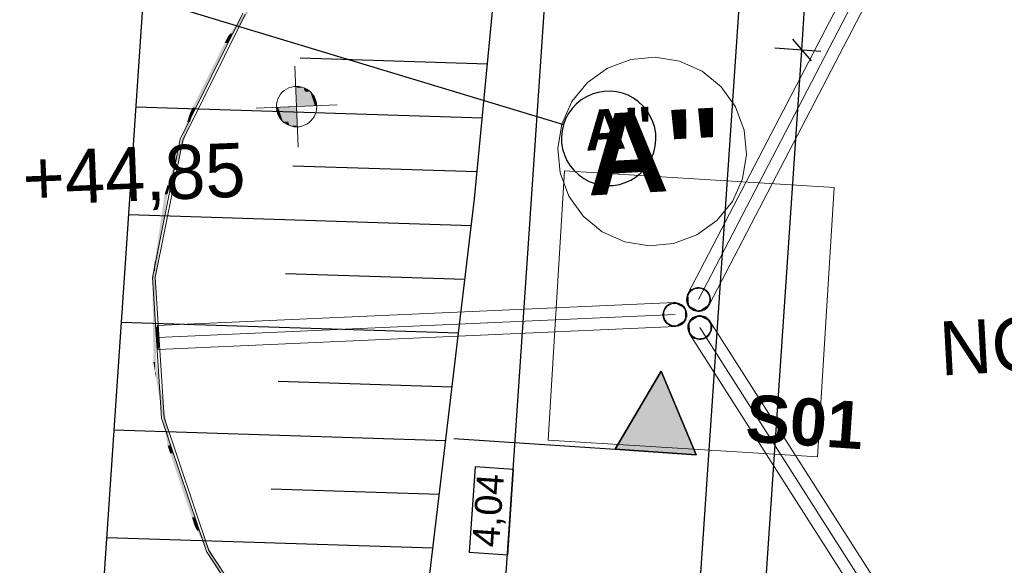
# Model space of a CAD drawing. Extents: x -779 to 790, y -208 to 633.
# Tile 217 of 232: x 480 to 553, y 224 to 264. Entities that reach past the tile are written whole.
import ezdxf
from ezdxf.lldxf.tags import DXFTag

# ---------------------------------------------------------------- set-up
doc = ezdxf.new("R2010")
doc.units = 0
doc.layers.get('0').update_dxf_attribs({"lineweight": 25})
for name, color, linetype, lineweight, true_color in [('01 Schnitt Marker Gebäude', 7, 'Continuous', 25, 0x848484), ('01 Schnitt Marker Gebäude-gefuellt', 7, 'Continuous', 35, 0xfefefe), ('01AFU Allgemein Bemaßung-A07F5V4RWF', 7, 'Continuous', 25, 0x848484), ('02 Raster Bemaßung', 7, 'Continuous', 25, 0x848484), ('02 Raster Gebäude-A07F5V4QWF', 7, 'Continuous', 25, 0x848484), ('30 Baugrubenplanung', 7, 'Continuous', 25, 0x848484), ('60 Baumstützen - Fundamente', 9, 'Continuous', 18, 0x808080), ('60 Baumstützen - Ringe neu', 9, 'Continuous', 18, 0x808080), ('60 Baumstützen - Stahlstützen', 9, 'Continuous', 18, 0x808080), ('60 Höhen Außen (Bestand - bleibt)', 9, 'Continuous', 18, 0x808080), ('60 Räume Außen', 9, 'Continuous', 18, 0x808080)]:
    doc.layers.add(name, color=color, linetype=linetype, lineweight=lineweight, true_color=true_color)
doc.layers.add('02 Raster Gebäude-A07F5V53WF', color=7, linetype='Continuous', lineweight=13)
doc.styles.get("Standard").update_dxf_attribs({"font": 'arial.ttf'})
tags = doc.linetypes.add('Raster-A07F5V4TWF', pattern=[0.2, 0.1, -0.05, 0, -0.05]).pattern_tags.tags
tags[10:11] = [DXFTag(74, 4), DXFTag(75, 0), DXFTag(340, '0'), DXFTag(46, 1.0), DXFTag(50, 0.0), DXFTag(44, 0.0), DXFTag(45, 0.0)]
tags[8:9] = [DXFTag(74, 4), DXFTag(75, 0), DXFTag(340, '0'), DXFTag(46, 1.0), DXFTag(50, 0.0), DXFTag(44, 0.0), DXFTag(45, 0.0)]
tags[6:7] = [DXFTag(74, 4), DXFTag(75, 0), DXFTag(340, '0'), DXFTag(46, 1.0), DXFTag(50, 0.0), DXFTag(44, 0.0), DXFTag(45, 0.0)]
tags[4:5] = [DXFTag(74, 4), DXFTag(75, 0), DXFTag(340, '0'), DXFTag(46, 1.0), DXFTag(50, 0.0), DXFTag(44, 0.0), DXFTag(45, 0.0)]
tags = doc.linetypes.add('Raster-A07F5V57WF', pattern=[0.2, 0.1, -0.05, 0, -0.05]).pattern_tags.tags
tags[10:11] = [DXFTag(74, 4), DXFTag(75, 0), DXFTag(340, '0'), DXFTag(46, 1.0), DXFTag(50, 0.0), DXFTag(44, 0.0), DXFTag(45, 0.0)]
tags[8:9] = [DXFTag(74, 4), DXFTag(75, 0), DXFTag(340, '0'), DXFTag(46, 1.0), DXFTag(50, 0.0), DXFTag(44, 0.0), DXFTag(45, 0.0)]
tags[6:7] = [DXFTag(74, 4), DXFTag(75, 0), DXFTag(340, '0'), DXFTag(46, 1.0), DXFTag(50, 0.0), DXFTag(44, 0.0), DXFTag(45, 0.0)]
tags[4:5] = [DXFTag(74, 4), DXFTag(75, 0), DXFTag(340, '0'), DXFTag(46, 1.0), DXFTag(50, 0.0), DXFTag(44, 0.0), DXFTag(45, 0.0)]
tags = doc.linetypes.add('Schnittlinie', pattern=[0.3, 0.15, -0.075, 0, -0.075]).pattern_tags.tags
tags[10:11] = [DXFTag(74, 4), DXFTag(75, 0), DXFTag(340, '0'), DXFTag(46, 1.0), DXFTag(50, 0.0), DXFTag(44, 0.0), DXFTag(45, 0.0)]
tags[8:9] = [DXFTag(74, 4), DXFTag(75, 0), DXFTag(340, '0'), DXFTag(46, 1.0), DXFTag(50, 0.0), DXFTag(44, 0.0), DXFTag(45, 0.0)]
tags[6:7] = [DXFTag(74, 4), DXFTag(75, 0), DXFTag(340, '0'), DXFTag(46, 1.0), DXFTag(50, 0.0), DXFTag(44, 0.0), DXFTag(45, 0.0)]
tags[4:5] = [DXFTag(74, 4), DXFTag(75, 0), DXFTag(340, '0'), DXFTag(46, 1.0), DXFTag(50, 0.0), DXFTag(44, 0.0), DXFTag(45, 0.0)]
tags = doc.linetypes.add('Wipeout_Contour-A07F5V4SWF', pattern=[1, 0, -1]).pattern_tags.tags
tags[6:7] = [DXFTag(74, 4), DXFTag(75, 0), DXFTag(340, '0'), DXFTag(46, 1.0), DXFTag(50, 0.0), DXFTag(44, 0.0), DXFTag(45, 0.0)]
tags[4:5] = [DXFTag(74, 4), DXFTag(75, 0), DXFTag(340, '0'), DXFTag(46, 1.0), DXFTag(50, 0.0), DXFTag(44, 0.0), DXFTag(45, 0.0)]

# ---------------------------------------------------------------- blocks, each defined once
blk = doc.blocks.new('Referenz-A07F5V4VWF', base_point=(-401.415, -176.34))
at = {"color": 0, "linetype": 'ByBlock', "lineweight": -2, "ltscale": 12.5}
for p, q in [((513.265, 250.746), (516.147, 280.885)), ((506.406, 193.491), (513.265, 250.746)), ((527.083, 237.97), (523.684, 232.185)), ((529.671, 231.78), (527.083, 237.97)), ((523.684, 232.185), (529.671, 231.78))]:
    blk.add_line(p, q, dxfattribs=at)
at = {"layer": '01 Schnitt Marker Gebäude', "color": 0, "lineweight": -2}
for p, q in [((523.684, 232.185), (527.083, 237.97)), ((527.083, 237.97), (529.671, 231.78)), ((529.671, 231.78), (523.684, 232.185))]:
    blk.add_line(p, q, dxfattribs=at)
at = {"layer": '01 Schnitt Marker Gebäude', "color": 0, "linetype": 'Schnittlinie', "lineweight": -2, "ltscale": 3.125}
blk.add_line((511.71, 232.994), (523.684, 232.185), dxfattribs=at)
at = {"layer": '01 Schnitt Marker Gebäude-gefuellt', "color": 0}
for points in [[(527.317, 232.185), (523.684, 232.185), (527.083, 237.97)], [(529.605, 231.939), (527.327, 231.939), (527.083, 237.97)], [(527.327, 231.939), (527.317, 232.185), (523.684, 232.185)], [(529.671, 231.78), (529.605, 231.939), (527.327, 231.939)]]:
    blk.add_solid(points, dxfattribs=at)
at = {"layer": '01AFU Allgemein Bemaßung-A07F5V4RWF', "color": 0, "lineweight": -2}
for p, q in [((533.279, 271.621), (514.006, -13.51)), ((537.501, 261.767), (538.145, 271.292)), ((536.804, 262.566), (538.199, 260.968)), ((530.688, 160.96), (537.501, 261.767)), ((538.905, 261.672), (535.506, 261.902))]:
    blk.add_line(p, q, dxfattribs=at)
at = {"layer": '02 Raster Bemaßung', "color": 0, "lineweight": -2}
blk.add_line((513.18, 187.249), (518.627, 267.827), dxfattribs=at)
at = {"layer": '02 Raster Bemaßung', "color": 0, "linetype": 'Wipeout_Contour-A07F5V4SWF', "lineweight": -2, "ltscale": 1.625}
for p, q in [((513.295, 230.889), (512.867, 224.569)), ((516.146, 230.696), (513.295, 230.889)), ((515.718, 224.376), (516.146, 230.696)), ((512.867, 224.569), (515.718, 224.376))]:
    blk.add_line(p, q, dxfattribs=at)
at = {"layer": '02 Raster Gebäude-A07F5V4QWF', "color": 0, "linetype": 'Raster-A07F5V4TWF', "lineweight": -2, "ltscale": 187.5}
blk.add_line((458.124, 274.957), (519.844, 256.243), dxfattribs=at)
at = {"layer": '02 Raster Gebäude-A07F5V4QWF', "color": 0, "lineweight": -2}
for p, q in [((521.543, 258.314), (521.155, 258.073)), ((521.96, 258.503), (521.543, 258.314)), ((522.399, 258.636), (521.96, 258.503)), ((522.85, 258.711), (522.399, 258.636)), ((523.308, 258.726), (522.85, 258.711)), ((523.764, 258.681), (523.308, 258.726)), ((524.21, 258.577), (523.764, 258.681)), ((524.638, 258.416), (524.21, 258.577)), ((525.042, 258.2), (524.638, 258.416)), ((520.801, 257.782), (520.488, 257.448)), ((521.155, 258.073), (520.801, 257.782)), ((525.414, 257.934), (525.042, 258.2)), ((525.748, 257.621), (525.414, 257.934)), ((526.039, 257.267), (525.748, 257.621)), ((520.221, 257.076), (520.005, 256.672)), ((520.488, 257.448), (520.221, 257.076)), ((526.281, 256.878), (526.039, 257.267)), ((526.47, 256.461), (526.281, 256.878)), ((519.844, 256.243), (519.74, 255.797)), ((520.005, 256.672), (519.844, 256.243)), ((526.603, 256.023), (526.47, 256.461)), ((519.74, 255.797), (519.695, 255.342)), ((519.695, 255.342), (519.71, 254.884)), ((526.677, 255.571), (526.603, 256.023)), ((526.692, 255.114), (526.677, 255.571)), ((519.71, 254.884), (519.785, 254.432)), ((526.544, 254.212), (526.648, 254.658)), ((526.648, 254.658), (526.692, 255.114)), ((519.785, 254.432), (519.918, 253.994)), ((519.918, 253.994), (520.107, 253.577)), ((526.382, 253.783), (526.544, 254.212)), ((520.107, 253.577), (520.349, 253.188)), ((520.349, 253.188), (520.639, 252.834)), ((525.9, 253.007), (526.167, 253.379)), ((526.167, 253.379), (526.382, 253.783)), ((520.639, 252.834), (520.974, 252.521)), ((520.974, 252.521), (521.346, 252.255)), ((525.233, 252.383), (525.587, 252.673)), ((525.587, 252.673), (525.9, 253.007)), ((521.346, 252.255), (521.75, 252.039)), ((521.75, 252.039), (522.178, 251.878)), ((522.178, 251.878), (522.624, 251.774)), ((522.624, 251.774), (523.08, 251.729)), ((523.08, 251.729), (523.537, 251.744)), ((523.537, 251.744), (523.989, 251.819)), ((523.989, 251.819), (524.427, 251.952)), ((524.427, 251.952), (524.844, 252.141)), ((524.844, 252.141), (525.233, 252.383))]:
    blk.add_line(p, q, dxfattribs=at)
at = {"layer": '30 Baugrubenplanung', "color": 0, "lineweight": -2}
for p, q in [((489.954, 284.117), (469.416, -19.726)), ((489.954, 284.117), (475.309, 67.451)), ((513.265, 250.746), (516.147, 280.885)), ((513.265, 250.746), (516.147, 280.885)), ((514.218, 260.716), (500.337, 261.161)), ((513.837, 256.728), (488.158, 257.551)), ((513.456, 252.741), (499.797, 253.178)), ((506.406, 193.491), (513.265, 250.746)), ((506.406, 193.491), (513.265, 250.746)), ((513.026, 248.754), (487.618, 249.568)), ((512.549, 244.769), (499.258, 245.195)), ((512.072, 240.785), (487.079, 241.585)), ((511.594, 236.8), (498.718, 237.212)), ((511.117, 232.815), (486.539, 233.602)), ((510.639, 228.83), (498.178, 229.229)), ((510.162, 224.846), (486, 225.619))]:
    blk.add_line(p, q, dxfattribs=at)
at = {"layer": '01 Schnitt Marker Gebäude', "color": 0, "linetype": 'ByBlock', "lineweight": -2, "ltscale": 0.21125, "insert": (533.506, 236.266), "char_height": 3.50045, "attachment_point": 1, "rotation": 356.13311}
blk.add_mtext('{\\fArial|b1|i0;S01}', dxfattribs=at)
at = {"layer": '02 Raster Bemaßung', "color": 0, "linetype": 'ByBlock', "lineweight": -2, "ltscale": 2.25, "insert": (513.075, 225.017), "char_height": 2.00026, "attachment_point": 1, "rotation": 86.13311}
blk.add_mtext('{\\fArial;4,04}', dxfattribs=at)
at = {"layer": '02 Raster Gebäude-A07F5V4QWF', "color": 0, "linetype": 'ByBlock', "lineweight": -2, "ltscale": 3.125, "insert": (521.334, 257.305), "char_height": 3.00039, "attachment_point": 1, "rotation": 3.13197}
blk.add_mtext("{\\fArial|b1|i0;A''}", dxfattribs=at)
blk = doc.blocks.new('Referenz-A07F5V59WF', base_point=(-759.499, -206.186))
at = {"layer": '02 Raster Gebäude-A07F5V53WF', "color": 0, "linetype": 'Raster-A07F5V57WF', "ltscale": 117.000008}
blk.add_line((458.011, 274.994), (519.72, 256.285), dxfattribs=at)
at = {"layer": '02 Raster Gebäude-A07F5V53WF', "color": 0, "linetype": 'Continuous', "ltscale": 117.000008}
for p, q in [((526.646, 261.25), (524.828, 261.071)), ((528.449, 260.953), (526.646, 261.25)), ((524.828, 261.071), (523.118, 260.427)), ((530.114, 260.199), (528.449, 260.953)), ((523.118, 260.427), (521.633, 259.362)), ((531.526, 259.04), (530.114, 260.199)), ((521.633, 259.362), (520.474, 257.949)), ((532.591, 257.555), (531.526, 259.04)), ((520.474, 257.949), (519.72, 256.285)), ((533.235, 255.845), (532.591, 257.555)), ((519.72, 256.285), (519.422, 254.482)), ((533.414, 254.026), (533.235, 255.845)), ((519.422, 254.482), (519.602, 252.664)), ((533.117, 252.223), (533.414, 254.026)), ((519.602, 252.664), (520.246, 250.954)), ((532.363, 250.559), (533.117, 252.223)), ((520.246, 250.954), (521.31, 249.468)), ((531.204, 249.146), (532.363, 250.559)), ((521.31, 249.468), (522.723, 248.309)), ((529.719, 248.081), (531.204, 249.146)), ((522.723, 248.309), (524.387, 247.556)), ((528.009, 247.438), (529.719, 248.081)), ((524.387, 247.556), (526.19, 247.258)), ((526.19, 247.258), (528.009, 247.438))]:
    blk.add_line(p, q, dxfattribs=at)
at = {"layer": '60 Baumstützen - Fundamente', "color": 0, "linetype": 'Continuous', "ltscale": 162.000017}
for p, q in [((519.934, 252.819), (518.702, 232.856)), ((539.894, 251.587), (519.934, 252.819)), ((538.663, 231.625), (539.894, 251.587)), ((518.702, 232.856), (538.663, 231.625))]:
    blk.add_line(p, q, dxfattribs=at)
at = {"layer": '60 Baumstützen - Ringe neu', "color": 0, "linetype": 'Continuous', "ltscale": 162.000017}
for p, q in [((496.087, 264.511), (491.449, 255.155)), ((496.253, 264.399), (491.639, 255.091)), ((491.449, 255.155), (489.392, 244.919)), ((491.639, 255.091), (489.591, 244.905)), ((489.392, 244.919), (490.053, 234.498)), ((489.591, 244.905), (490.25, 234.537)), ((490.053, 234.498), (493.39, 224.604)), ((490.25, 234.537), (493.569, 224.692)), ((493.39, 224.604), (499.173, 215.91)), ((493.569, 224.692), (499.324, 216.042))]:
    blk.add_line(p, q, dxfattribs=at)
for points in [[(495.382, 262.984), (495.137, 262.984), (498.598, 267.516)], [(495.137, 262.984), (498.598, 267.516), (498.354, 267.516)], [(494.966, 262.293), (494.743, 262.293), (494.966, 262.742)], [(495.137, 262.742), (494.966, 262.742), (495.137, 262.984)], [(495.137, 262.639), (494.966, 262.639), (494.966, 262.742)], [(495.137, 262.639), (495.137, 262.742), (494.966, 262.742)], [(494.966, 262.293), (495.137, 262.639), (494.966, 262.639)], [(495.137, 262.639), (495.382, 262.984), (495.137, 262.984)], [(492.586, 257.493), (492.364, 257.493), (494.966, 262.293)], [(492.364, 257.493), (494.966, 262.293), (494.743, 262.293)], [(492.178, 256.45), (491.969, 256.45), (492.178, 257.118)], [(492.364, 257.118), (492.178, 257.118), (492.364, 257.493)], [(492.364, 257.044), (492.178, 257.044), (492.178, 257.118)], [(492.364, 257.044), (492.364, 257.118), (492.178, 257.118)], [(492.178, 256.45), (492.364, 257.044), (492.178, 257.044)], [(492.364, 257.044), (492.586, 257.493), (492.364, 257.493)], [(490.709, 251.752), (490.5, 251.752), (492.178, 256.45)], [(490.5, 251.752), (492.178, 256.45), (491.969, 256.45)], [(490.5, 251.128), (490.305, 251.128), (490.5, 251.752)], [(490.5, 251.084), (490.709, 251.752), (490.5, 251.752)], [(490.305, 249.758), (490.103, 249.758), (490.305, 251.128)], [(490.5, 251.084), (490.305, 251.084), (490.305, 251.128)], [(490.5, 251.084), (490.5, 251.128), (490.305, 251.128)], [(490.305, 249.758), (490.5, 251.084), (490.305, 251.084)], [(489.793, 246.275), (489.591, 246.275), (490.305, 249.758)], [(489.591, 246.275), (490.305, 249.758), (490.103, 249.758)], [(489.591, 245.391), (489.461, 245.391), (489.591, 246.275)], [(489.591, 244.905), (489.793, 246.275), (489.591, 246.275)], [(489.461, 244.919), (489.392, 244.919), (489.461, 245.391)], [(489.578, 238.643), (489.461, 238.643), (489.461, 245.391)], [(489.591, 237.876), (489.591, 245.391), (489.461, 245.391)], [(489.461, 238.643), (489.461, 244.919), (489.392, 244.919)], [(489.656, 237.876), (489.591, 237.876), (489.591, 244.905)], [(489.66, 238.66), (489.649, 238.66), (489.591, 244.905)], [(489.591, 237.876), (489.578, 238.643), (489.461, 238.643)], [(489.66, 237.469), (489.66, 238.66), (489.649, 238.66)], [(489.824, 237.469), (489.66, 237.469), (489.66, 238.66)], [(490.511, 233.646), (490.348, 233.646), (489.66, 238.66)], [(489.66, 237.469), (489.656, 237.876), (489.591, 237.876)], [(490.511, 232.455), (489.824, 237.469), (489.66, 237.469)], [(490.511, 232.455), (490.511, 233.646), (490.348, 233.646)], [(490.642, 232.455), (490.511, 232.455), (490.511, 233.646)], [(490.705, 232.504), (490.637, 232.504), (490.511, 233.646)], [(490.705, 231.88), (490.642, 232.455), (490.511, 232.455)], [(490.705, 231.88), (490.705, 232.504), (490.637, 232.504)], [(490.894, 231.88), (490.705, 231.88), (490.705, 232.504)], [(492.517, 227.131), (492.328, 227.131), (490.705, 232.504)], [(492.517, 226.507), (490.894, 231.88), (490.705, 231.88)], [(492.517, 226.507), (492.517, 227.131), (492.328, 227.131)], [(492.634, 226.507), (492.517, 226.507), (492.517, 227.131)], [(492.701, 226.586), (492.62, 226.586), (492.517, 227.131)], [(492.701, 226.156), (492.634, 226.507), (492.517, 226.507)], [(492.701, 226.156), (492.701, 226.586), (492.62, 226.586)], [(492.909, 226.156), (492.701, 226.156), (492.701, 226.586)], [(495.428, 221.377), (495.22, 221.377), (492.701, 226.586)], [(495.428, 220.947), (492.909, 226.156), (492.701, 226.156)]]:
    blk.add_solid(points, dxfattribs=at)
at = {"layer": '60 Baumstützen - Stahlstützen', "color": 0, "linetype": 'Continuous', "ltscale": 162.000017}
for p, q in [((529.066, 243.702), (546.85, 277.903)), ((529.855, 243.292), (547.639, 277.493)), ((530.643, 242.882), (548.427, 277.083)), ((529.104, 243.766), (529.047, 243.664)), ((529.105, 242.814), (529.066, 243.702)), ((529.154, 243.734), (529.102, 243.639)), ((529.173, 243.86), (529.104, 243.766)), ((529.218, 243.821), (529.154, 243.734)), ((529.253, 243.944), (529.173, 243.86)), ((529.294, 243.899), (529.218, 243.821)), ((529.344, 244.016), (529.253, 243.944)), ((529.378, 243.967), (529.294, 243.899)), ((529.444, 244.076), (529.344, 244.016)), ((529.471, 244.023), (529.378, 243.967)), ((529.55, 244.123), (529.444, 244.076)), ((529.571, 244.066), (529.471, 244.023)), ((529.662, 244.155), (529.55, 244.123)), ((529.675, 244.096), (529.571, 244.066)), ((529.777, 244.172), (529.662, 244.155)), ((529.782, 244.112), (529.675, 244.096)), ((529.893, 244.174), (529.777, 244.172)), ((529.891, 244.114), (529.782, 244.112)), ((529.998, 244.102), (529.891, 244.114)), ((530.009, 244.161), (529.893, 244.174)), ((530.104, 244.076), (529.998, 244.102)), ((530.122, 244.133), (530.009, 244.161)), ((530.204, 244.036), (530.104, 244.076)), ((530.23, 244.091), (530.122, 244.133)), ((530.299, 243.984), (530.204, 244.036)), ((530.332, 244.035), (530.23, 244.091)), ((530.387, 243.92), (530.299, 243.984)), ((530.425, 243.965), (530.332, 244.035)), ((530.465, 243.844), (530.387, 243.92)), ((530.509, 243.885), (530.425, 243.965)), ((530.532, 243.76), (530.465, 243.844)), ((530.582, 243.794), (530.509, 243.885)), ((530.588, 243.667), (530.532, 243.76)), ((530.642, 243.694), (530.582, 243.794)), ((530.688, 243.588), (530.642, 243.694)), ((528.077, 243.058), (489.736, 241.366)), ((527.691, 242.959), (527.592, 242.899)), ((527.798, 243.005), (527.691, 242.959)), ((527.818, 242.949), (527.719, 242.905)), ((527.91, 243.037), (527.798, 243.005)), ((527.923, 242.979), (527.818, 242.949)), ((528.025, 243.055), (527.91, 243.037)), ((528.03, 242.995), (527.923, 242.979)), ((528.141, 243.057), (528.025, 243.055)), ((528.138, 242.997), (528.03, 242.995)), ((528.077, 243.058), (528.866, 242.648)), ((528.246, 242.985), (528.138, 242.997)), ((528.257, 243.044), (528.141, 243.057)), ((528.351, 242.959), (528.246, 242.985)), ((528.369, 243.016), (528.257, 243.044)), ((528.452, 242.919), (528.351, 242.959)), ((528.478, 242.973), (528.369, 243.016)), ((528.579, 242.917), (528.478, 242.973)), ((528.977, 243.443), (528.964, 243.328)), ((528.964, 243.328), (528.966, 243.212)), ((528.966, 243.212), (528.983, 243.097)), ((529.005, 243.556), (528.977, 243.443)), ((528.983, 243.097), (529.016, 242.985)), ((529.047, 243.664), (529.005, 243.556)), ((529.016, 242.985), (529.062, 242.878)), ((529.036, 243.433), (529.024, 243.325)), ((529.024, 243.325), (529.026, 243.217)), ((529.026, 243.217), (529.042, 243.109)), ((529.062, 243.538), (529.036, 243.433)), ((529.042, 243.109), (529.072, 243.005)), ((529.102, 243.639), (529.062, 243.538)), ((529.072, 243.005), (529.115, 242.906)), ((530.632, 243.567), (530.588, 243.667)), ((530.602, 242.934), (530.642, 243.035)), ((530.662, 243.463), (530.632, 243.567)), ((530.642, 243.035), (530.668, 243.14)), ((530.656, 242.908), (530.699, 243.016)), ((530.678, 243.356), (530.662, 243.463)), ((530.668, 243.14), (530.68, 243.248)), ((530.68, 243.248), (530.678, 243.356)), ((530.72, 243.476), (530.688, 243.588)), ((530.699, 243.016), (530.727, 243.129)), ((530.738, 243.361), (530.72, 243.476)), ((530.727, 243.129), (530.74, 243.245)), ((530.74, 243.245), (530.738, 243.361)), ((527.224, 242.326), (527.211, 242.21)), ((527.211, 242.21), (527.214, 242.094)), ((527.252, 242.439), (527.224, 242.326)), ((527.295, 242.547), (527.252, 242.439)), ((527.284, 242.315), (527.271, 242.208)), ((527.31, 242.421), (527.284, 242.315)), ((527.351, 242.649), (527.295, 242.547)), ((527.349, 242.521), (527.31, 242.421)), ((527.402, 242.616), (527.349, 242.521)), ((527.42, 242.742), (527.351, 242.649)), ((527.466, 242.704), (527.402, 242.616)), ((527.501, 242.826), (527.42, 242.742)), ((527.541, 242.782), (527.466, 242.704)), ((527.592, 242.899), (527.501, 242.826)), ((527.626, 242.849), (527.541, 242.782)), ((527.719, 242.905), (527.626, 242.849)), ((528.547, 242.867), (528.452, 242.919)), ((528.634, 242.802), (528.547, 242.867)), ((528.673, 242.848), (528.579, 242.917)), ((528.712, 242.727), (528.634, 242.802)), ((528.757, 242.767), (528.673, 242.848)), ((528.78, 242.642), (528.712, 242.727)), ((528.829, 242.676), (528.757, 242.767)), ((528.836, 242.549), (528.78, 242.642)), ((528.889, 242.577), (528.829, 242.676)), ((528.879, 242.45), (528.836, 242.549)), ((528.866, 242.648), (528.905, 241.759)), ((528.909, 242.346), (528.879, 242.45)), ((528.936, 242.47), (528.889, 242.577)), ((528.925, 242.238), (528.909, 242.346)), ((528.927, 242.13), (528.925, 242.238)), ((528.968, 242.358), (528.936, 242.47)), ((528.985, 242.244), (528.968, 242.358)), ((528.987, 242.127), (528.985, 242.244)), ((529.062, 242.878), (529.122, 242.779)), ((529.894, 242.404), (529.105, 242.814)), ((529.115, 242.906), (529.171, 242.813)), ((529.122, 242.779), (529.195, 242.688)), ((529.171, 242.813), (529.239, 242.728)), ((529.195, 242.688), (529.278, 242.607)), ((529.239, 242.728), (529.317, 242.653)), ((529.278, 242.607), (529.372, 242.538)), ((529.317, 242.653), (529.404, 242.589)), ((529.372, 242.538), (529.474, 242.482)), ((529.404, 242.589), (529.499, 242.536)), ((529.474, 242.482), (529.582, 242.439)), ((529.499, 242.536), (529.6, 242.496)), ((529.582, 242.439), (529.695, 242.411)), ((529.6, 242.496), (529.705, 242.47)), ((529.695, 242.411), (529.81, 242.398)), ((529.705, 242.47), (529.813, 242.458)), ((529.81, 242.398), (529.927, 242.4)), ((529.813, 242.458), (529.921, 242.46)), ((530.643, 242.882), (529.894, 242.404)), ((529.921, 242.46), (530.029, 242.476)), ((529.927, 242.4), (530.041, 242.418)), ((530.029, 242.476), (530.133, 242.506)), ((530.041, 242.418), (530.153, 242.45)), ((530.133, 242.506), (530.232, 242.55)), ((530.153, 242.45), (530.26, 242.497)), ((530.232, 242.55), (530.325, 242.606)), ((530.26, 242.497), (530.359, 242.557)), ((530.325, 242.606), (530.41, 242.673)), ((530.359, 242.557), (530.45, 242.629)), ((530.41, 242.673), (530.485, 242.751)), ((530.45, 242.629), (530.531, 242.713)), ((530.485, 242.751), (530.55, 242.839)), ((530.531, 242.713), (530.6, 242.806)), ((530.55, 242.839), (530.602, 242.934)), ((530.6, 242.806), (530.656, 242.908)), ((528.116, 242.17), (489.775, 240.478)), ((527.214, 242.094), (527.231, 241.979)), ((527.231, 241.979), (527.263, 241.867)), ((527.263, 241.867), (527.31, 241.761)), ((527.271, 242.208), (527.273, 242.099)), ((527.273, 242.099), (527.29, 241.992)), ((527.29, 241.992), (527.32, 241.888)), ((527.31, 241.761), (527.37, 241.661)), ((527.32, 241.888), (527.363, 241.788)), ((527.363, 241.788), (527.419, 241.695)), ((527.37, 241.661), (527.442, 241.57)), ((527.419, 241.695), (527.487, 241.611)), ((527.442, 241.57), (527.526, 241.49)), ((527.487, 241.611), (527.565, 241.535)), ((527.526, 241.49), (527.619, 241.421)), ((527.565, 241.535), (527.652, 241.471)), ((528.905, 241.759), (528.155, 241.281)), ((528.48, 241.432), (528.573, 241.488)), ((528.573, 241.488), (528.658, 241.556)), ((528.607, 241.439), (528.698, 241.512)), ((528.658, 241.556), (528.733, 241.634)), ((528.698, 241.512), (528.779, 241.595)), ((528.733, 241.634), (528.797, 241.721)), ((528.779, 241.595), (528.848, 241.689)), ((528.797, 241.721), (528.85, 241.816)), ((528.848, 241.689), (528.904, 241.791)), ((528.85, 241.816), (528.889, 241.917)), ((528.889, 241.917), (528.915, 242.022)), ((528.904, 241.791), (528.946, 241.899)), ((528.915, 242.022), (528.927, 242.13)), ((528.946, 241.899), (528.974, 242.012)), ((528.974, 242.012), (528.987, 242.127)), ((529.096, 241.48), (529.068, 241.367)), ((529.139, 241.588), (529.096, 241.48)), ((529.195, 241.69), (529.139, 241.588)), ((529.193, 241.563), (529.154, 241.462)), ((529.155, 241.62), (529.904, 242.098)), ((529.194, 240.732), (529.155, 241.62)), ((529.246, 241.658), (529.193, 241.563)), ((529.264, 241.783), (529.195, 241.69)), ((529.31, 241.745), (529.246, 241.658)), ((529.345, 241.867), (529.264, 241.783)), ((529.385, 241.823), (529.31, 241.745)), ((529.436, 241.94), (529.345, 241.867)), ((529.47, 241.89), (529.385, 241.823)), ((529.535, 242), (529.436, 241.94)), ((529.563, 241.946), (529.47, 241.89)), ((529.642, 242.046), (529.535, 242)), ((529.662, 241.99), (529.563, 241.946)), ((529.754, 242.078), (529.642, 242.046)), ((529.766, 242.02), (529.662, 241.99)), ((529.869, 242.096), (529.754, 242.078)), ((529.874, 242.036), (529.766, 242.02)), ((529.985, 242.098), (529.869, 242.096)), ((529.982, 242.038), (529.874, 242.036)), ((529.904, 242.098), (530.693, 241.688)), ((530.09, 242.026), (529.982, 242.038)), ((530.1, 242.085), (529.985, 242.098)), ((530.195, 242), (530.09, 242.026)), ((530.213, 242.057), (530.1, 242.085)), ((530.296, 241.96), (530.195, 242)), ((530.322, 242.014), (530.213, 242.057)), ((530.391, 241.908), (530.296, 241.96)), ((530.423, 241.958), (530.322, 242.014)), ((530.478, 241.843), (530.391, 241.908)), ((530.517, 241.889), (530.423, 241.958)), ((530.556, 241.768), (530.478, 241.843)), ((530.601, 241.808), (530.517, 241.889)), ((530.624, 241.683), (530.556, 241.768)), ((530.673, 241.718), (530.601, 241.808)), ((530.68, 241.59), (530.624, 241.683)), ((530.733, 241.618), (530.673, 241.718)), ((530.723, 241.491), (530.68, 241.59)), ((530.693, 241.688), (551.406, 209.207)), ((530.753, 241.387), (530.723, 241.491)), ((530.78, 241.511), (530.733, 241.618)), ((530.812, 241.4), (530.78, 241.511)), ((489.689, 240.919), (489.736, 241.366)), ((489.689, 240.919), (489.728, 240.031)), ((489.699, 240.869), (489.741, 241.266)), ((489.699, 240.869), (489.734, 240.081)), ((489.823, 240.925), (489.736, 241.366)), ((489.736, 241.366), (489.741, 241.266)), ((489.741, 241.266), (489.817, 240.875)), ((528.155, 241.281), (489.815, 239.59)), ((489.817, 240.875), (489.852, 240.086)), ((489.823, 240.925), (489.862, 240.037)), ((527.619, 241.421), (527.721, 241.364)), ((527.652, 241.471), (527.747, 241.419)), ((527.721, 241.364), (527.829, 241.322)), ((527.747, 241.419), (527.848, 241.379)), ((527.829, 241.322), (527.942, 241.294)), ((527.848, 241.379), (527.953, 241.353)), ((527.942, 241.294), (528.058, 241.281)), ((527.953, 241.353), (528.061, 241.341)), ((528.058, 241.281), (528.174, 241.283)), ((528.061, 241.341), (528.169, 241.343)), ((528.169, 241.343), (528.276, 241.359)), ((528.174, 241.283), (528.289, 241.3)), ((528.276, 241.359), (528.381, 241.389)), ((528.289, 241.3), (528.401, 241.333)), ((528.381, 241.389), (528.48, 241.432)), ((528.401, 241.333), (528.507, 241.379)), ((528.507, 241.379), (528.607, 241.439)), ((529.068, 241.367), (529.055, 241.252)), ((529.055, 241.252), (529.058, 241.135)), ((529.058, 241.135), (529.075, 241.02)), ((529.075, 241.02), (529.107, 240.909)), ((529.107, 240.909), (529.154, 240.802)), ((529.127, 241.356), (529.115, 241.249)), ((529.115, 241.249), (529.117, 241.14)), ((529.117, 241.14), (529.134, 241.033)), ((529.154, 241.462), (529.127, 241.356)), ((529.134, 241.033), (529.164, 240.929)), ((529.154, 240.802), (529.214, 240.702)), ((529.164, 240.929), (529.207, 240.829)), ((529.207, 240.829), (529.263, 240.737)), ((529.943, 241.21), (550.657, 208.729)), ((530.577, 240.675), (530.641, 240.762)), ((530.641, 240.762), (530.694, 240.857)), ((530.692, 240.73), (530.748, 240.832)), ((530.694, 240.857), (530.733, 240.958)), ((530.733, 240.958), (530.759, 241.063)), ((530.748, 240.832), (530.79, 240.94)), ((530.769, 241.28), (530.753, 241.387)), ((530.759, 241.063), (530.771, 241.171)), ((530.771, 241.171), (530.769, 241.28)), ((530.79, 240.94), (530.818, 241.053)), ((530.829, 241.285), (530.812, 241.4)), ((530.818, 241.053), (530.831, 241.168)), ((530.831, 241.168), (530.829, 241.285)), ((489.728, 240.031), (489.815, 239.59)), ((489.734, 240.081), (489.81, 239.69)), ((489.852, 240.086), (489.81, 239.69)), ((489.815, 239.59), (489.862, 240.037)), ((529.194, 240.732), (549.907, 208.251)), ((529.214, 240.702), (529.286, 240.611)), ((529.263, 240.737), (529.33, 240.652)), ((529.286, 240.611), (529.37, 240.531)), ((529.33, 240.652), (529.409, 240.577)), ((529.37, 240.531), (529.463, 240.462)), ((529.409, 240.577), (529.496, 240.512)), ((529.463, 240.462), (529.565, 240.405)), ((529.496, 240.512), (529.591, 240.46)), ((529.565, 240.405), (529.673, 240.363)), ((529.591, 240.46), (529.692, 240.42)), ((529.673, 240.363), (529.786, 240.335)), ((529.692, 240.42), (529.797, 240.394)), ((529.786, 240.335), (529.902, 240.322)), ((529.797, 240.394), (529.905, 240.382)), ((529.902, 240.322), (530.018, 240.324)), ((529.905, 240.382), (530.013, 240.384)), ((530.013, 240.384), (530.12, 240.4)), ((530.018, 240.324), (530.133, 240.341)), ((530.12, 240.4), (530.224, 240.43)), ((530.133, 240.341), (530.245, 240.374)), ((530.224, 240.43), (530.324, 240.473)), ((530.245, 240.374), (530.351, 240.42)), ((530.324, 240.473), (530.417, 240.529)), ((530.351, 240.42), (530.451, 240.48)), ((530.417, 240.529), (530.502, 240.597)), ((530.451, 240.48), (530.542, 240.553)), ((530.502, 240.597), (530.577, 240.675)), ((530.542, 240.553), (530.623, 240.636)), ((530.623, 240.636), (530.692, 240.73)), ((489.81, 239.69), (489.815, 239.59))]:
    blk.add_line(p, q, dxfattribs=at)
for points in [[(489.699, 240.919), (489.689, 240.919), (489.699, 241.011)], [(489.699, 240.699), (489.699, 240.919), (489.689, 240.919)], [(489.741, 240.871), (489.699, 240.871), (489.741, 241.266)], [(489.714, 241.011), (489.699, 241.011), (489.736, 241.224)], [(489.699, 241.011), (489.736, 241.224), (489.721, 241.224)], [(489.699, 240.869), (489.714, 241.011), (489.699, 241.011)], [(489.734, 240.869), (489.699, 240.869), (489.734, 240.871)], [(489.699, 240.869), (489.741, 240.871), (489.699, 240.871)], [(489.705, 240.699), (489.699, 240.699), (489.699, 240.869)], [(489.728, 240.201), (489.722, 240.201), (489.699, 240.869)], [(489.734, 240.081), (489.734, 240.869), (489.699, 240.869)], [(489.736, 241.224), (489.721, 241.224), (489.736, 241.366)], [(489.817, 240.871), (489.734, 240.871), (489.817, 240.875)], [(489.817, 240.085), (489.734, 240.085), (489.734, 240.871)], [(489.817, 240.085), (489.817, 240.871), (489.734, 240.871)], [(489.741, 241.266), (489.736, 241.266), (489.736, 241.366)], [(489.741, 241.343), (489.737, 241.343), (489.736, 241.366)], [(489.736, 241.224), (489.741, 241.266), (489.736, 241.266)], [(489.741, 241.266), (489.741, 241.343), (489.737, 241.343)], [(489.753, 241.266), (489.741, 241.266), (489.741, 241.343)], [(489.817, 240.952), (489.805, 240.952), (489.741, 241.343)], [(489.817, 240.875), (489.753, 241.266), (489.741, 241.266)], [(489.817, 240.875), (489.741, 240.875), (489.741, 241.266)], [(489.741, 240.871), (489.817, 240.875), (489.741, 240.875)], [(489.817, 240.875), (489.817, 240.952), (489.805, 240.952)], [(489.819, 240.875), (489.817, 240.875), (489.817, 240.952)], [(489.823, 240.925), (489.818, 240.925), (489.817, 240.952)], [(489.823, 240.755), (489.819, 240.875), (489.817, 240.875)], [(489.852, 240.086), (489.817, 240.086), (489.817, 240.875)], [(489.823, 240.755), (489.823, 240.925), (489.818, 240.925)], [(489.829, 240.755), (489.823, 240.755), (489.823, 240.925)], [(489.852, 240.257), (489.846, 240.257), (489.823, 240.925)], [(489.852, 240.086), (489.829, 240.755), (489.823, 240.755)], [(489.728, 240.031), (489.705, 240.699), (489.699, 240.699)], [(489.728, 240.031), (489.728, 240.201), (489.722, 240.201)], [(489.733, 240.031), (489.728, 240.031), (489.728, 240.201)], [(489.734, 240.081), (489.732, 240.081), (489.728, 240.201)], [(489.734, 240.004), (489.733, 240.031), (489.728, 240.031)], [(489.734, 240.004), (489.734, 240.081), (489.732, 240.081)], [(489.734, 240.081), (489.817, 240.085), (489.734, 240.085)], [(489.81, 240.081), (489.734, 240.081), (489.81, 240.085)], [(489.746, 240.004), (489.734, 240.004), (489.734, 240.081)], [(489.81, 239.69), (489.798, 239.69), (489.734, 240.081)], [(489.81, 239.69), (489.81, 240.081), (489.734, 240.081)], [(489.852, 240.085), (489.81, 240.085), (489.852, 240.086)], [(489.81, 239.69), (489.852, 240.085), (489.81, 240.085)], [(489.817, 240.085), (489.852, 240.086), (489.817, 240.086)], [(489.852, 239.945), (489.837, 239.945), (489.852, 240.086)], [(489.852, 240.086), (489.852, 240.257), (489.846, 240.257)], [(489.862, 240.037), (489.852, 240.037), (489.852, 240.257)], [(489.852, 239.945), (489.862, 240.037), (489.852, 240.037)], [(489.81, 239.612), (489.746, 240.004), (489.734, 240.004)], [(489.81, 239.612), (489.81, 239.69), (489.798, 239.69)], [(489.815, 239.69), (489.81, 239.69), (489.815, 239.732)], [(489.814, 239.612), (489.81, 239.612), (489.81, 239.69)], [(489.815, 239.59), (489.815, 239.69), (489.81, 239.69)], [(489.815, 239.59), (489.814, 239.612), (489.81, 239.612)], [(489.83, 239.732), (489.815, 239.732), (489.852, 239.945)], [(489.815, 239.732), (489.852, 239.945), (489.837, 239.945)], [(489.815, 239.59), (489.83, 239.732), (489.815, 239.732)]]:
    blk.add_solid(points, dxfattribs=at)
at = {"layer": '60 Höhen Außen (Bestand - bleibt)', "color": 0, "linetype": 'Continuous', "ltscale": 162.000017}
for p, q in [((499.95, 260.576), (500.193, 254.581)), ((499.683, 259.027), (499.497, 258.964)), ((499.875, 259.065), (499.683, 259.027)), ((500.071, 259.078), (499.875, 259.065)), ((500.267, 259.065), (500.071, 259.078)), ((500.459, 259.027), (500.267, 259.065)), ((500.645, 258.964), (500.459, 259.027)), ((498.772, 258.328), (498.685, 258.152)), ((498.881, 258.491), (498.772, 258.328)), ((499.01, 258.639), (498.881, 258.491)), ((499.158, 258.768), (499.01, 258.639)), ((499.321, 258.877), (499.158, 258.768)), ((499.497, 258.964), (499.321, 258.877)), ((500.821, 258.877), (500.645, 258.964)), ((500.984, 258.768), (500.821, 258.877)), ((501.132, 258.639), (500.984, 258.768)), ((501.261, 258.491), (501.132, 258.639)), ((501.37, 258.328), (501.261, 258.491)), ((501.457, 258.152), (501.37, 258.328)), ((503.068, 257.7), (497.074, 257.457)), ((498.584, 257.774), (498.571, 257.578)), ((498.571, 257.578), (498.584, 257.383)), ((498.622, 257.967), (498.584, 257.774)), ((498.685, 258.152), (498.622, 257.967)), ((501.52, 257.967), (501.457, 258.152)), ((501.558, 257.774), (501.52, 257.967)), ((501.571, 257.578), (501.558, 257.774)), ((501.558, 257.383), (501.571, 257.578)), ((498.584, 257.383), (498.622, 257.19)), ((498.622, 257.19), (498.685, 257.004)), ((498.685, 257.004), (498.772, 256.828)), ((498.772, 256.828), (498.881, 256.665)), ((501.261, 256.665), (501.37, 256.828)), ((501.37, 256.828), (501.457, 257.004)), ((501.457, 257.004), (501.52, 257.19)), ((501.52, 257.19), (501.558, 257.383)), ((498.881, 256.665), (499.01, 256.518)), ((499.01, 256.518), (499.158, 256.388)), ((499.158, 256.388), (499.321, 256.279)), ((499.321, 256.279), (499.497, 256.193)), ((499.497, 256.193), (499.683, 256.13)), ((499.683, 256.13), (499.875, 256.091)), ((499.875, 256.091), (500.071, 256.078)), ((500.071, 256.078), (500.267, 256.091)), ((500.267, 256.091), (500.459, 256.13)), ((500.459, 256.13), (500.645, 256.193)), ((500.645, 256.193), (500.821, 256.279)), ((500.821, 256.279), (500.984, 256.388)), ((500.984, 256.388), (501.132, 256.518)), ((501.132, 256.518), (501.261, 256.665))]:
    blk.add_line(p, q, dxfattribs=at)
for points in [[(500.071, 259.067), (500.011, 259.067), (500.01, 259.077)], [(500.071, 257.578), (500.071, 259.067), (500.011, 259.067)], [(500.588, 257.599), (500.071, 257.599), (500.071, 259.067)], [(500.588, 258.986), (500.1, 258.986), (500.071, 259.067)], [(500.588, 257.599), (500.588, 258.986), (500.1, 258.986)], [(501.088, 257.62), (500.588, 257.62), (500.588, 258.986)], [(501.088, 258.681), (500.7, 258.681), (500.588, 258.986)], [(501.088, 257.62), (501.088, 258.681), (500.7, 258.681)], [(501.432, 257.633), (501.088, 257.633), (501.088, 258.681)], [(501.432, 258.208), (501.243, 258.208), (501.088, 258.681)], [(499.054, 257.523), (498.71, 257.523), (499.054, 257.537)], [(499.554, 257.537), (499.054, 257.537), (499.554, 257.557)], [(499.442, 256.476), (499.054, 256.476), (499.054, 257.537)], [(499.554, 256.17), (499.554, 257.537), (499.054, 257.537)], [(500.071, 257.557), (499.554, 257.557), (500.071, 257.578)], [(500.042, 256.17), (499.554, 256.17), (499.554, 257.557)], [(500.071, 256.089), (500.071, 257.557), (499.554, 257.557)], [(500.071, 257.578), (500.588, 257.599), (500.071, 257.599)], [(500.131, 256.089), (500.071, 256.089), (500.071, 257.578)], [(500.588, 257.599), (501.088, 257.62), (500.588, 257.62)], [(501.088, 257.62), (501.432, 257.633), (501.088, 257.633)], [(501.432, 257.633), (501.432, 258.208), (501.243, 258.208)], [(501.57, 257.639), (501.432, 257.639), (501.432, 258.208)], [(501.432, 257.633), (501.57, 257.639), (501.432, 257.639)], [(498.71, 257.518), (498.572, 257.518), (498.71, 257.523)], [(498.71, 256.949), (498.71, 257.518), (498.572, 257.518)], [(498.899, 256.949), (498.71, 256.949), (498.71, 257.523)], [(499.054, 256.476), (499.054, 257.523), (498.71, 257.523)], [(499.054, 256.476), (498.899, 256.949), (498.71, 256.949)], [(499.554, 256.17), (499.442, 256.476), (499.054, 256.476)], [(500.071, 256.089), (500.042, 256.17), (499.554, 256.17)], [(500.132, 256.08), (500.131, 256.089), (500.071, 256.089)]]:
    blk.add_solid(points, dxfattribs=at)
at = {"layer": '02 Raster Gebäude-A07F5V53WF', "color": 0, "linetype": 'Continuous', "ltscale": 117.000008, "insert": (521.334, 256.974), "char_height": 5.99964, "attachment_point": 1, "rotation": 3.1327}
blk.add_mtext("{\\fArial|b1|i0;A''}", dxfattribs=at)
at = {"layer": '60 Höhen Außen (Bestand - bleibt)', "color": 0, "linetype": 'Continuous', "ltscale": 162.000017, "insert": (479.687, 254.254), "char_height": 3.99976, "attachment_point": 1, "rotation": 2.32073}
blk.add_mtext('{\\fCentury Gothic;+44,85}', dxfattribs=at)
at = {"layer": '60 Räume Außen', "color": 0, "linetype": 'Continuous', "ltscale": 162.000017, "insert": (547.595, 241.64), "char_height": 3.99976, "attachment_point": 1, "rotation": 3.1327}
blk.add_mtext('{\\fCentury Gothic;NGF:}', dxfattribs=at)

msp = doc.modelspace()

# ---------------------------------------------------------------- block references
at = {"color": 8, "lineweight": 25, "ltscale": 1250, "true_color": 0x808080}
msp.add_blockref('Referenz-A07F5V59WF', (-759.499, -206.186), dxfattribs=at)
at = {"color": 8, "lineweight": 25, "ltscale": 12.5, "true_color": 0x808080}
msp.add_blockref('Referenz-A07F5V4VWF', (-401.415, -176.34), dxfattribs=at)

doc.saveas('drawing.dxf')
